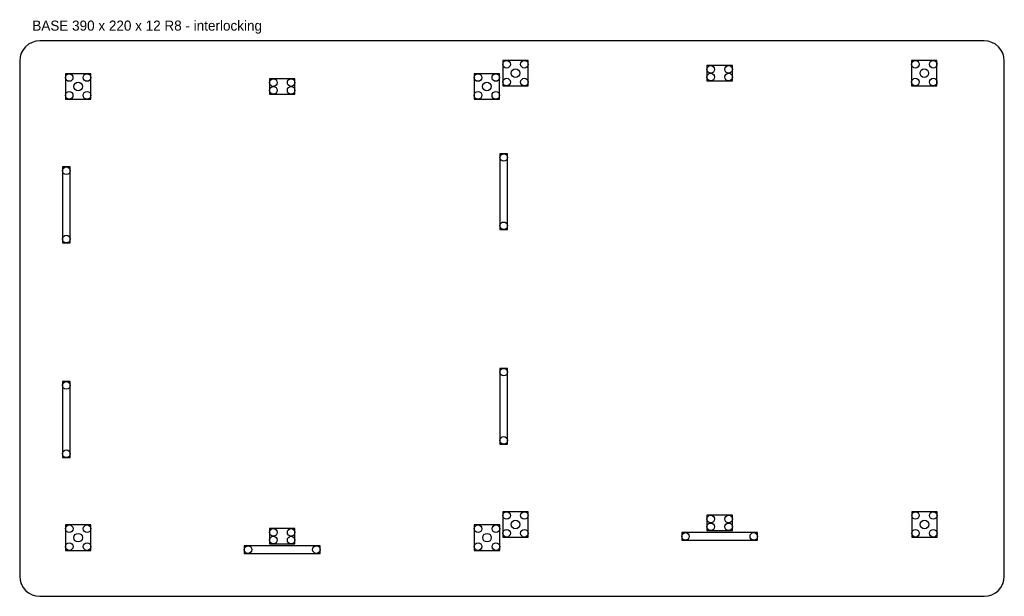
# Model space of a CAD drawing. Header units: millimetres. Extents: x 0 to 390, y 0 to 228.
import ezdxf

# ---------------------------------------------------------------- set-up
doc = ezdxf.new("R2010")
doc.units = ezdxf.units.MM
doc.layers.add('CUT', color=1, linetype='Continuous')
doc.layers.add('ENGRAVE', color=3, linetype='Continuous')

msp = doc.modelspace()

# ---------------------------------------------------------------- linework, layer by layer
at = {"layer": 'CUT'}
for p, q in [((382, 220), (8, 220)), ((0, 212), (0, 8)), ((390, 8), (390, 212)), ((8, 0), (382, 0))]:
    msp.add_line(p, q, dxfattribs=at)
for points in [[(191.362, 202.142), (201.412, 202.142), (201.412, 212.192), (191.362, 212.192)], [(353.287, 202.142), (363.337, 202.142), (363.337, 212.192), (353.287, 212.192)], [(18.112, 196.892), (28.162, 196.892), (28.162, 206.942), (18.112, 206.942)], [(180.037, 196.892), (190.087, 196.892), (190.087, 206.942), (180.037, 206.942)], [(272.225, 204.125), (282.275, 204.125), (282.275, 210.175), (272.225, 210.175)], [(98.975, 198.875), (109.025, 198.875), (109.025, 204.925), (98.975, 204.925)], [(190.2, 145.225), (193.25, 145.225), (193.25, 175.275), (190.2, 175.275)], [(16.95, 139.975), (20, 139.975), (20, 170.025), (16.95, 170.025)], [(190.2, 60.225), (193.25, 60.225), (193.25, 90.275), (190.2, 90.275)], [(16.95, 54.975), (20, 54.975), (20, 85.025), (16.95, 85.025)], [(191.374, 23.446), (201.424, 23.446), (201.424, 33.496), (191.374, 33.496)], [(272.225, 26.025), (282.275, 26.025), (282.275, 32.075), (272.225, 32.075)], [(353.325, 23.446), (363.375, 23.446), (363.375, 33.496), (353.325, 33.496)], [(18.124, 18.196), (28.174, 18.196), (28.174, 28.246), (18.124, 28.246)], [(180.075, 18.196), (190.125, 18.196), (190.125, 28.246), (180.075, 28.246)], [(98.975, 20.775), (109.025, 20.775), (109.025, 26.825), (98.975, 26.825)], [(262.225, 22.2), (292.275, 22.2), (292.275, 25.25), (262.225, 25.25)], [(88.975, 16.95), (119.025, 16.95), (119.025, 20), (88.975, 20)]]:
    msp.add_lwpolyline(points, close=True, dxfattribs=at)
for centre, radius in [((192.862, 210.692), 1.5), ((199.912, 210.692), 1.5), ((354.787, 210.692), 1.5), ((361.837, 210.692), 1.5), ((19.612, 205.442), 1.5), ((26.662, 205.442), 1.5), ((181.537, 205.442), 1.5), ((188.587, 205.442), 1.5), ((196.387, 207.167), 1.7), ((273.725, 208.675), 1.5), ((273.725, 205.625), 1.5), ((280.775, 208.675), 1.5), ((280.775, 205.625), 1.5), ((358.312, 207.167), 1.7), ((23.137, 201.917), 1.7), ((100.475, 203.425), 1.5), ((107.525, 203.425), 1.5), ((185.062, 201.917), 1.7), ((192.862, 203.642), 1.5), ((199.912, 203.642), 1.5), ((354.787, 203.642), 1.5), ((361.837, 203.642), 1.5), ((19.612, 198.392), 1.5), ((26.662, 198.392), 1.5), ((100.475, 200.375), 1.5), ((107.525, 200.375), 1.5), ((181.537, 198.392), 1.5), ((188.587, 198.392), 1.5), ((191.725, 173.775), 1.5), ((18.475, 168.525), 1.5), ((191.725, 146.725), 1.5), ((18.475, 141.475), 1.5), ((191.725, 88.775), 1.5), ((18.475, 83.525), 1.5), ((191.725, 61.725), 1.5), ((18.475, 56.475), 1.5), ((192.874, 31.996), 1.5), ((199.924, 31.996), 1.5), ((273.725, 30.575), 1.5), ((280.775, 30.575), 1.5), ((354.825, 31.996), 1.5), ((361.875, 31.996), 1.5), ((19.624, 26.746), 1.5), ((26.674, 26.746), 1.5), ((181.575, 26.746), 1.5), ((188.625, 26.746), 1.5), ((196.399, 28.471), 1.7), ((273.725, 27.525), 1.5), ((280.775, 27.525), 1.5), ((358.35, 28.471), 1.7), ((23.149, 23.221), 1.7), ((100.475, 25.325), 1.5), ((100.475, 22.275), 1.5), ((107.525, 25.325), 1.5), ((107.525, 22.275), 1.5), ((185.1, 23.221), 1.7), ((192.874, 24.946), 1.5), ((199.924, 24.946), 1.5), ((263.725, 23.725), 1.5), ((290.775, 23.725), 1.5), ((354.825, 24.946), 1.5), ((361.875, 24.946), 1.5), ((19.624, 19.696), 1.5), ((26.674, 19.696), 1.5), ((90.475, 18.475), 1.5), ((117.525, 18.475), 1.5), ((181.575, 19.696), 1.5), ((188.625, 19.696), 1.5)]:
    msp.add_circle(centre, radius, dxfattribs=at)
for centre, start, end in [((8, 212), 90, 180), ((382, 212), 0, 90), ((8, 8), 180, 270), ((382, 8), 270, 360)]:
    msp.add_arc(centre, 8, start, end, dxfattribs=at)

# ---------------------------------------------------------------- texts
at = {"layer": 'ENGRAVE'}
msp.add_text('BASE 390 x 220 x 12 R8 - interlocking', height=4, dxfattribs=at).set_placement((5, 224))

doc.saveas('drawing.dxf')
